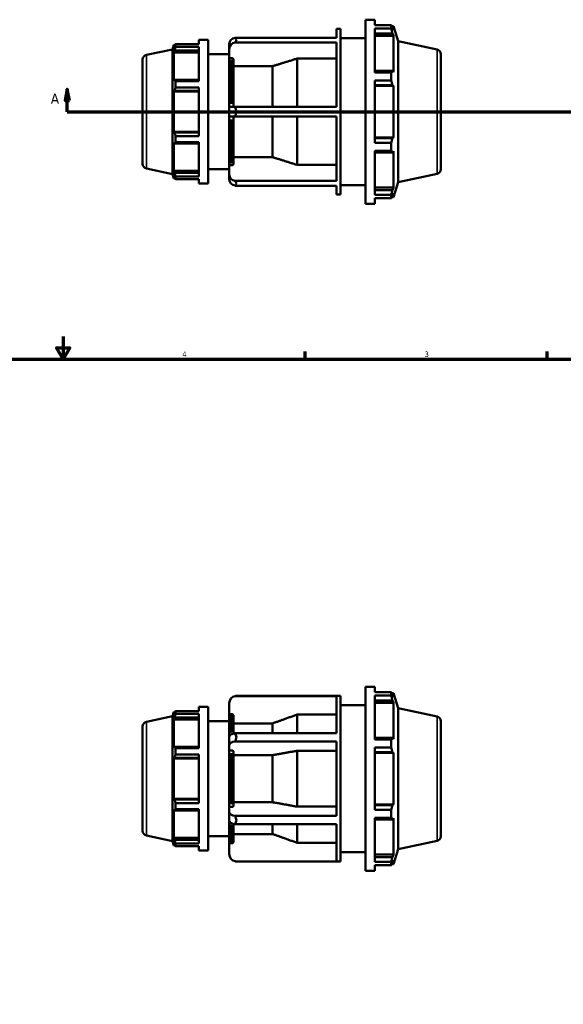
# Model space of a CAD drawing. Header units: inches. Extents: x -2.6 to 52, y -14.1 to 33.4.
# Tile 5 of 8: x 16.2 to 25.8, y 9.7 to 27. Entities that reach past the tile are written whole.
import ezdxf

# ---------------------------------------------------------------- set-up
doc = ezdxf.new("R2010")
doc.units = ezdxf.units.IN
doc.header["$MEASUREMENT"] = 0
for name, color, linetype, lineweight in [('Border (ANSI)', 7, 'Continuous', 70), ('Section Line (ANSI)', 7, 'Continuous', 70), ('Visible (ANSI)', 7, 'Continuous', 50), ('Visible Narrow (ANSI)', 7, 'Continuous', 35)]:
    doc.layers.add(name, color=color, linetype=linetype, lineweight=lineweight)
doc.styles.add('Label Text (ANSI)', font='tahoma.ttf')
doc.styles.add('Note Text (ANSI)', font='tahoma.ttf')

# ---------------------------------------------------------------- blocks, each defined once
blk = doc.blocks.new('Borders Default Border')
at = {"layer": 'Border (ANSI)'}
for p, q in [((21.25, 21), (21.25, 21.134)), ((25.5, 21), (25.5, 21.134))]:
    blk.add_line(p, q, dxfattribs=at)
at = {"layer": 'Border (ANSI)', "flags": 128}
for points in [[(17, 21.4), (17, 21), (16.885, 21.2), (17.115, 21.2), (17, 21)], [(0.5, 1), (0.5, 21), (33.5, 21), (33.5, 1), (0.5, 1)]]:
    blk.add_lwpolyline(points, dxfattribs=at)
at = {"layer": 'Border (ANSI)', "color": 5, "true_color": 0x0000ff, "char_height": 0.0945, "attachment_point": 7, "style": 'Note Text (ANSI)'}
for s, insert in [('4', (19.092, 21.04)), ('3', (23.346, 21.038))]:
    blk.add_mtext(s, dxfattribs=dict(at, insert=insert))
blk = doc.blocks.new('2dTransSection0')
at = {"layer": 'Section Line (ANSI)', "linetype": 'Continuous'}
for p, q in [((17.071, 25.739), (17.032, 25.542)), ((17.071, 25.542), (17.071, 25.739)), ((17.111, 25.542), (17.071, 25.739)), ((35.042, 25.739), (35.003, 25.542)), ((35.042, 25.542), (35.042, 25.739)), ((35.081, 25.542), (35.042, 25.739)), ((17.032, 25.542), (17.111, 25.542)), ((17.071, 25.345), (17.071, 25.542)), ((35.003, 25.542), (35.081, 25.542)), ((35.042, 25.345), (35.042, 25.542)), ((17.071, 25.345), (17.43, 25.345)), ((34.683, 25.345), (35.042, 25.345))]:
    blk.add_line(p, q, dxfattribs=at)
at = {"layer": 'Section Line (ANSI)'}
blk.add_line((17.071, 25.345), (35.042, 25.345), dxfattribs=at)
at = {"layer": 'Section Line (ANSI)', "linetype": 'Continuous', "flags": 128}
for points in [[(17.111, 25.542), (17.071, 25.739), (17.032, 25.542), (17.111, 25.542)], [(35.081, 25.542), (35.042, 25.739), (35.003, 25.542), (35.081, 25.542)]]:
    blk.add_lwpolyline(points, dxfattribs=at)
at = {"layer": 'Section Line (ANSI)'}
for points in [[(17.111, 25.542), (17.071, 25.739), (17.032, 25.542), (17.111, 25.542)], [(35.081, 25.542), (35.042, 25.739), (35.003, 25.542), (35.081, 25.542)]]:
    blk.add_solid(points, dxfattribs=at)
at = {"layer": 'Section Line (ANSI)', "char_height": 0.18, "attachment_point": 7, "style": 'Label Text (ANSI)'}
for insert in [(16.782, 25.483), (35.179, 25.483)]:
    blk.add_mtext('A', dxfattribs=dict(at, insert=insert))

msp = doc.modelspace()

# ---------------------------------------------------------------- linework, layer by layer
at = {"layer": 'Visible (ANSI)'}
for p, q in [((21.797, 26.643), (21.797, 26.798)), ((21.797, 26.798), (21.872, 26.798)), ((21.872, 23.891), (21.872, 26.798)), ((22.307, 23.73), (22.307, 26.96)), ((22.307, 26.96), (22.475, 26.96)), ((22.475, 26.864), (22.475, 26.96)), ((22.475, 26.864), (22.76, 26.864)), ((22.475, 26.033), (22.475, 26.806)), ((22.76, 26.806), (22.475, 26.806)), ((22.76, 26.806), (22.76, 26.864)), ((22.769, 26.847), (22.797, 26.847)), ((22.797, 26.777), (22.781, 26.823)), ((22.883, 26.581), (22.797, 26.847)), ((22.797, 26.777), (22.797, 26.847)), ((20.021, 26.643), (21.797, 26.643)), ((21.872, 26.637), (22.307, 26.637)), ((22.475, 26.72), (22.781, 26.72)), ((22.475, 26.677), (22.797, 26.677)), ((22.781, 26.72), (22.797, 26.677)), ((22.797, 26.038), (22.797, 26.677)), ((18.918, 26.439), (18.943, 26.517)), ((18.943, 26.517), (18.943, 26.462)), ((18.965, 26.517), (18.943, 26.517)), ((18.956, 26.498), (18.943, 26.462)), ((18.972, 26.53), (19.379, 26.53)), ((18.972, 26.485), (18.972, 26.53)), ((19.379, 26.485), (18.972, 26.485)), ((19.379, 26.605), (19.379, 26.53)), ((19.379, 26.605), (19.547, 26.605)), ((19.379, 26.485), (19.379, 25.881)), ((19.547, 26.605), (19.547, 24.085)), ((19.917, 26.534), (19.917, 26.45)), ((19.917, 26.45), (19.917, 26.259)), ((21.797, 26.559), (20.021, 26.559)), ((21.797, 25.429), (21.797, 26.559)), ((22.883, 24.108), (22.883, 26.581)), ((23.565, 26.436), (22.883, 26.581)), ((18.46, 26.342), (18.918, 26.439)), ((18.918, 24.25), (18.918, 26.439)), ((18.943, 26.384), (18.956, 26.418)), ((19.379, 26.384), (18.943, 26.384)), ((18.943, 26.384), (18.943, 25.886)), ((18.956, 26.418), (19.379, 26.418)), ((19.547, 26.353), (19.917, 26.353)), ((19.966, 26.282), (19.943, 26.282)), ((21.111, 25.429), (21.111, 26.279)), ((21.797, 26.279), (21.111, 26.279)), ((23.631, 26.355), (23.631, 24.335)), ((18.395, 24.429), (18.395, 26.261)), ((19.917, 25.429), (19.917, 26.259)), ((19.992, 26.259), (19.992, 25.429)), ((20.678, 26.144), (19.992, 26.144)), ((20.678, 25.429), (20.678, 26.144)), ((22.781, 26.061), (22.475, 26.061)), ((22.475, 26.033), (22.76, 26.033)), ((22.76, 25.892), (22.76, 26.033)), ((22.797, 26.038), (22.781, 26.061)), ((18.956, 25.903), (18.943, 25.886)), ((19.379, 25.903), (18.956, 25.903)), ((18.972, 25.881), (19.379, 25.881)), ((18.972, 25.771), (18.972, 25.881)), ((19.379, 25.771), (18.972, 25.771)), ((19.379, 25.771), (19.379, 24.918)), ((22.475, 24.798), (22.475, 25.892)), ((22.76, 25.892), (22.475, 25.892)), ((22.475, 25.811), (22.781, 25.811)), ((22.475, 25.796), (22.797, 25.796)), ((22.781, 25.811), (22.797, 25.796)), ((22.797, 24.893), (22.797, 25.796)), ((18.943, 25.697), (18.956, 25.709)), ((19.379, 25.697), (18.943, 25.697)), ((18.943, 25.697), (18.943, 24.992)), ((18.956, 25.709), (19.379, 25.709)), ((19.917, 25.429), (19.917, 25.261)), ((19.917, 25.429), (20.021, 25.429)), ((20.021, 25.429), (21.797, 25.429)), ((20.021, 25.261), (19.917, 25.261)), ((19.917, 24.43), (19.917, 25.261)), ((19.992, 25.261), (19.992, 24.43)), ((21.797, 25.261), (20.021, 25.261)), ((20.678, 24.546), (20.678, 25.261)), ((21.111, 24.41), (21.111, 25.261)), ((21.797, 24.13), (21.797, 25.261)), ((19.379, 24.992), (18.943, 24.992)), ((18.956, 24.981), (18.943, 24.992)), ((19.379, 24.981), (18.956, 24.981)), ((18.972, 24.918), (19.379, 24.918)), ((18.972, 24.808), (18.972, 24.918)), ((22.475, 24.893), (22.797, 24.893)), ((22.797, 24.893), (22.781, 24.879)), ((18.943, 24.804), (18.943, 24.305)), ((18.943, 24.804), (18.956, 24.786)), ((18.956, 24.786), (19.379, 24.786)), ((19.379, 24.808), (18.972, 24.808)), ((19.379, 24.808), (19.379, 24.205)), ((22.781, 24.879), (22.475, 24.879)), ((22.475, 24.798), (22.76, 24.798)), ((22.76, 24.657), (22.76, 24.798)), ((19.992, 24.546), (20.678, 24.546)), ((22.475, 23.884), (22.475, 24.657)), ((22.76, 24.657), (22.475, 24.657)), ((22.475, 24.629), (22.781, 24.629)), ((22.781, 24.629), (22.797, 24.651)), ((22.797, 24.013), (22.797, 24.651)), ((19.917, 24.43), (19.917, 24.24)), ((19.943, 24.407), (19.966, 24.407)), ((21.111, 24.41), (21.797, 24.41)), ((18.46, 24.348), (18.918, 24.25)), ((18.918, 24.25), (18.943, 24.173)), ((19.379, 24.305), (18.943, 24.305)), ((18.956, 24.272), (18.943, 24.305)), ((18.943, 24.227), (18.943, 24.173)), ((18.943, 24.227), (18.956, 24.191)), ((19.379, 24.272), (18.956, 24.272)), ((18.972, 24.205), (19.379, 24.205)), ((18.972, 24.159), (18.972, 24.205)), ((19.547, 24.337), (19.917, 24.337)), ((19.917, 24.24), (19.917, 24.156)), ((23.565, 24.253), (22.883, 24.108)), ((18.965, 24.173), (18.943, 24.173)), ((19.379, 24.159), (18.972, 24.159)), ((19.379, 24.159), (19.379, 24.085)), ((19.379, 24.085), (19.547, 24.085)), ((20.021, 24.13), (21.797, 24.13)), ((21.797, 24.046), (20.021, 24.046)), ((21.797, 23.891), (21.797, 24.046)), ((21.872, 24.053), (22.307, 24.053)), ((22.883, 24.108), (22.797, 23.843)), ((21.797, 23.891), (21.872, 23.891)), ((22.475, 24.013), (22.797, 24.013)), ((22.781, 23.97), (22.475, 23.97)), ((22.475, 23.884), (22.76, 23.884)), ((22.76, 23.825), (22.76, 23.884)), ((22.797, 24.013), (22.781, 23.97)), ((22.781, 23.866), (22.797, 23.912)), ((22.797, 23.843), (22.797, 23.912)), ((22.307, 23.73), (22.475, 23.73)), ((22.475, 23.73), (22.475, 23.825)), ((22.76, 23.825), (22.475, 23.825)), ((22.769, 23.843), (22.797, 23.843)), ((22.307, 12.021), (22.307, 15.251)), ((22.307, 15.251), (22.475, 15.251)), ((22.475, 15.156), (22.475, 15.251)), ((21.797, 15.087), (20.021, 15.087)), ((20.046, 15.089), (21.872, 15.089)), ((21.797, 14.434), (21.797, 15.087)), ((21.872, 12.182), (21.872, 15.089)), ((22.475, 15.156), (22.76, 15.156)), ((22.475, 14.324), (22.475, 15.097)), ((22.76, 15.097), (22.475, 15.097)), ((22.76, 15.097), (22.76, 15.156)), ((22.769, 15.138), (22.797, 15.138)), ((22.797, 15.068), (22.781, 15.115)), ((22.883, 14.872), (22.797, 15.138)), ((22.797, 15.068), (22.797, 15.138)), ((19.379, 14.896), (19.379, 14.822)), ((19.379, 14.896), (19.547, 14.896)), ((19.547, 14.896), (19.547, 12.376)), ((19.917, 14.96), (19.917, 14.741)), ((21.872, 14.928), (22.307, 14.928)), ((22.475, 15.011), (22.781, 15.011)), ((22.475, 14.968), (22.797, 14.968)), ((22.781, 15.011), (22.797, 14.968)), ((22.797, 14.329), (22.797, 14.968)), ((22.883, 12.4), (22.883, 14.872)), ((23.565, 14.727), (22.883, 14.872)), ((18.46, 14.633), (18.918, 14.731)), ((18.918, 14.731), (18.943, 14.808)), ((18.918, 12.541), (18.918, 14.731)), ((18.943, 14.808), (18.943, 14.754)), ((18.965, 14.808), (18.943, 14.808)), ((18.956, 14.79), (18.943, 14.754)), ((18.943, 14.675), (18.956, 14.709)), ((18.956, 14.709), (19.379, 14.709)), ((18.972, 14.822), (19.379, 14.822)), ((18.972, 14.776), (18.972, 14.822)), ((19.379, 14.776), (18.972, 14.776)), ((19.379, 14.776), (19.379, 14.173)), ((19.917, 14.371), (19.917, 14.741)), ((19.966, 14.767), (19.943, 14.767)), ((19.992, 14.741), (19.992, 14.429)), ((21.111, 14.434), (21.111, 14.763)), ((21.797, 14.763), (21.111, 14.763)), ((18.395, 12.72), (18.395, 14.552)), ((19.379, 14.675), (18.943, 14.675)), ((18.943, 14.675), (18.943, 14.177)), ((19.547, 14.644), (19.917, 14.644)), ((20.678, 14.607), (19.992, 14.607)), ((20.678, 14.434), (20.678, 14.607)), ((23.631, 14.646), (23.631, 12.626)), ((19.917, 14.371), (19.917, 14.225)), ((20.021, 14.434), (21.797, 14.434)), ((22.781, 14.352), (22.475, 14.352)), ((22.797, 14.329), (22.781, 14.352)), ((18.956, 14.195), (18.943, 14.177)), ((19.379, 14.195), (18.956, 14.195)), ((19.917, 14.225), (19.917, 14.116)), ((21.797, 14.289), (20.021, 14.289)), ((21.797, 12.983), (21.797, 14.289)), ((22.475, 14.324), (22.76, 14.324)), ((22.475, 13.089), (22.475, 14.183)), ((22.76, 14.183), (22.475, 14.183)), ((22.76, 14.183), (22.76, 14.324)), ((18.972, 14.173), (19.379, 14.173)), ((18.972, 14.063), (18.972, 14.173)), ((19.379, 14.063), (18.972, 14.063)), ((19.379, 14.063), (19.379, 13.209)), ((19.917, 13.156), (19.917, 14.116)), ((19.966, 14.129), (19.943, 14.129)), ((19.992, 14.116), (19.992, 13.156)), ((20.678, 14.049), (19.992, 14.049)), ((20.678, 13.223), (20.678, 14.049)), ((21.111, 13.145), (21.111, 14.127)), ((21.797, 14.127), (21.111, 14.127)), ((22.475, 14.102), (22.781, 14.102)), ((22.475, 14.088), (22.797, 14.088)), ((22.781, 14.102), (22.797, 14.088)), ((22.797, 13.184), (22.797, 14.088)), ((18.943, 13.988), (18.956, 14)), ((19.379, 13.988), (18.943, 13.988)), ((18.943, 13.988), (18.943, 13.284)), ((18.956, 14), (19.379, 14)), ((19.379, 13.284), (18.943, 13.284)), ((18.956, 13.272), (18.943, 13.284)), ((19.379, 13.272), (18.956, 13.272)), ((18.972, 13.209), (19.379, 13.209)), ((18.972, 13.099), (18.972, 13.209)), ((19.917, 13.156), (19.917, 13.047)), ((19.943, 13.143), (19.966, 13.143)), ((19.992, 13.223), (20.678, 13.223)), ((21.111, 13.145), (21.797, 13.145)), ((22.475, 13.184), (22.797, 13.184)), ((22.781, 13.17), (22.475, 13.17)), ((22.797, 13.184), (22.781, 13.17)), ((18.943, 13.095), (18.956, 13.077)), ((18.943, 13.095), (18.943, 12.597)), ((18.956, 13.077), (19.379, 13.077)), ((19.379, 13.099), (18.972, 13.099)), ((19.379, 13.099), (19.379, 12.496)), ((19.917, 13.047), (19.917, 12.901)), ((20.021, 12.983), (21.797, 12.983)), ((22.475, 13.089), (22.76, 13.089)), ((22.76, 12.948), (22.76, 13.089)), ((19.917, 12.531), (19.917, 12.901)), ((19.992, 12.842), (19.992, 12.531)), ((21.797, 12.838), (20.021, 12.838)), ((20.678, 12.665), (20.678, 12.838)), ((21.111, 12.509), (21.111, 12.838)), ((21.797, 12.185), (21.797, 12.838)), ((22.475, 12.175), (22.475, 12.948)), ((22.76, 12.948), (22.475, 12.948)), ((22.475, 12.92), (22.781, 12.92)), ((22.781, 12.92), (22.797, 12.942)), ((22.797, 12.304), (22.797, 12.942)), ((18.46, 12.639), (18.918, 12.541)), ((19.547, 12.628), (19.917, 12.628)), ((19.992, 12.665), (20.678, 12.665)), ((18.918, 12.541), (18.943, 12.464)), ((19.379, 12.597), (18.943, 12.597)), ((18.956, 12.563), (18.943, 12.597)), ((18.943, 12.518), (18.956, 12.482)), ((18.943, 12.518), (18.943, 12.464)), ((18.965, 12.464), (18.943, 12.464)), ((19.379, 12.563), (18.956, 12.563)), ((18.972, 12.496), (19.379, 12.496)), ((18.972, 12.45), (18.972, 12.496)), ((19.379, 12.45), (18.972, 12.45)), ((19.379, 12.45), (19.379, 12.376)), ((19.917, 12.531), (19.917, 12.312)), ((19.943, 12.505), (19.966, 12.505)), ((21.111, 12.509), (21.797, 12.509)), ((23.565, 12.545), (22.883, 12.4)), ((19.379, 12.376), (19.547, 12.376)), ((21.872, 12.344), (22.307, 12.344)), ((22.475, 12.304), (22.797, 12.304)), ((22.797, 12.304), (22.781, 12.261)), ((22.883, 12.4), (22.797, 12.134)), ((20.021, 12.185), (21.797, 12.185)), ((20.046, 12.182), (21.872, 12.182)), ((22.781, 12.261), (22.475, 12.261)), ((22.475, 12.175), (22.76, 12.175)), ((22.475, 12.021), (22.475, 12.116)), ((22.76, 12.116), (22.475, 12.116)), ((22.76, 12.116), (22.76, 12.175)), ((22.769, 12.134), (22.797, 12.134)), ((22.781, 12.157), (22.797, 12.204)), ((22.797, 12.134), (22.797, 12.204)), ((22.307, 12.021), (22.475, 12.021))]:
    msp.add_line(p, q, dxfattribs=at)
for centre, radius, start, end in [((18.478, 26.261), 0.0829, 102, 180), ((23.548, 26.355), 0.0829, 0, 78), ((18.478, 24.429), 0.0829, 180, 258), ((23.548, 24.335), 0.0829, 282, 0), ((20.046, 14.96), 0.129, 101.1283, 180), ((23.548, 14.646), 0.0829, 0, 78), ((18.478, 14.552), 0.0829, 102, 180), ((18.478, 12.72), 0.0829, 180, 258), ((23.548, 12.626), 0.0829, 282, 0), ((20.046, 12.312), 0.129, 180, 258.8717)]:
    msp.add_arc(centre, radius, start, end, dxfattribs=at)
for centre, ratio, start_param, end_param in [((20.046, 26.534), 0.866025, 4.906614, 6.283185), ((20.046, 26.45), 0.866025, 4.906614, 6.283185), ((20.046, 24.24), 0.866025, 0, 1.376571), ((20.046, 24.156), 0.866025, 0, 1.376571), ((20.046, 14.371), 0.5, 4.906614, 6.283185), ((20.046, 14.225), 0.5, 4.906614, 6.283185), ((20.046, 13.047), 0.5, 0, 1.376571), ((20.046, 12.901), 0.5, 0, 1.376571)]:
    msp.add_ellipse(centre, major_axis=(-0.129, 0), ratio=ratio, start_param=start_param, end_param=end_param, dxfattribs=at)
for points, weights in [([(22.76, 26.864), (22.771, 26.844), (22.781, 26.823)], [1, 1.00318286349, 1.00555432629]), ([(22.781, 26.72), (22.771, 26.762), (22.76, 26.806)], [1.00555432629, 1.00318286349, 1]), ([(18.956, 26.498), (18.964, 26.514), (18.972, 26.53)], [1.00216968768, 1.00149311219, 1]), ([(18.972, 26.485), (18.964, 26.451), (18.956, 26.418)], [1, 1.00149311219, 1.00216968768]), ([(21.111, 26.279), (20.878, 26.206), (20.678, 26.144)], [1, 1.00277167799, 1]), ([(22.76, 26.033), (22.771, 26.047), (22.781, 26.061)], [1, 1.00318286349, 1.00555432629]), ([(18.956, 25.903), (18.964, 25.893), (18.972, 25.881)], [1.00216968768, 1.00149311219, 1]), ([(18.972, 25.771), (18.964, 25.739), (18.956, 25.709)], [1, 1.00149311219, 1.00216968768]), ([(22.781, 25.811), (22.771, 25.851), (22.76, 25.892)], [1.00555432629, 1.00318286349, 1]), ([(18.956, 24.981), (18.964, 24.95), (18.972, 24.918)], [1.00216968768, 1.00149311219, 1]), ([(18.972, 24.808), (18.964, 24.797), (18.956, 24.786)], [1, 1.00149311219, 1.00216968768]), ([(22.76, 24.798), (22.771, 24.839), (22.781, 24.879)], [1, 1.00318286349, 1.00555432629]), ([(20.678, 24.546), (20.878, 24.483), (21.111, 24.41)], [1, 1.00277167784, 1]), ([(22.781, 24.629), (22.771, 24.643), (22.76, 24.657)], [1.00555432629, 1.00318286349, 1]), ([(18.956, 24.272), (18.964, 24.239), (18.972, 24.205)], [1.00216968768, 1.00149311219, 1]), ([(18.972, 24.159), (18.964, 24.176), (18.956, 24.191)], [1, 1.00149311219, 1.00216968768]), ([(22.76, 23.884), (22.771, 23.927), (22.781, 23.97)], [1, 1.00318286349, 1.00555432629]), ([(22.781, 23.866), (22.771, 23.846), (22.76, 23.825)], [1.00555432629, 1.00318286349, 1]), ([(22.76, 15.156), (22.771, 15.135), (22.781, 15.115)], [1, 1.00318286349, 1.00555432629]), ([(22.781, 15.011), (22.771, 15.053), (22.76, 15.097)], [1.00555432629, 1.00318286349, 1]), ([(18.956, 14.79), (18.964, 14.805), (18.972, 14.822)], [1.00216968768, 1.00149311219, 1]), ([(18.972, 14.776), (18.964, 14.742), (18.956, 14.709)], [1, 1.00149311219, 1.00216968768]), ([(21.111, 14.763), (20.878, 14.679), (20.678, 14.607)], [1, 1.00277167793, 1]), ([(22.76, 14.324), (22.771, 14.338), (22.781, 14.352)], [1, 1.00318286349, 1.00555432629]), ([(18.956, 14.195), (18.964, 14.184), (18.972, 14.173)], [1.00216968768, 1.00149311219, 1]), ([(22.781, 14.102), (22.771, 14.142), (22.76, 14.183)], [1.00555432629, 1.00318286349, 1]), ([(18.972, 14.063), (18.964, 14.031), (18.956, 14)], [1, 1.00149311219, 1.00216968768]), ([(21.111, 14.127), (20.878, 14.085), (20.678, 14.049)], [1, 1.00277167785, 1]), ([(18.956, 13.272), (18.964, 13.241), (18.972, 13.209)], [1.00216968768, 1.00149311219, 1]), ([(20.678, 13.223), (20.878, 13.187), (21.111, 13.145)], [1, 1.00277167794, 1]), ([(22.76, 13.089), (22.771, 13.13), (22.781, 13.17)], [1, 1.00318286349, 1.00555432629]), ([(18.972, 13.099), (18.964, 13.088), (18.956, 13.077)], [1, 1.00149311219, 1.00216968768]), ([(22.781, 12.92), (22.771, 12.934), (22.76, 12.948)], [1.00555432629, 1.00318286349, 1]), ([(20.678, 12.665), (20.878, 12.593), (21.111, 12.509)], [1, 1.00277167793, 1]), ([(18.956, 12.563), (18.964, 12.53), (18.972, 12.496)], [1.00216968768, 1.00149311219, 1]), ([(18.972, 12.45), (18.964, 12.467), (18.956, 12.482)], [1, 1.00149311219, 1.00216968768]), ([(22.76, 12.175), (22.771, 12.219), (22.781, 12.261)], [1, 1.00318286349, 1.00555432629]), ([(22.781, 12.157), (22.771, 12.137), (22.76, 12.116)], [1.00555432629, 1.00318286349, 1])]:
    msp.add_rational_spline(points, weights, degree=2, dxfattribs=at)
for points in [[(20.046, 26.604), (20.038, 26.617), (20.03, 26.631), (20.021, 26.643)], [(20.021, 26.559), (20.03, 26.575), (20.038, 26.59), (20.046, 26.604)], [(20.046, 25.345), (20.038, 25.372), (20.03, 25.4), (20.021, 25.429)], [(20.021, 25.261), (20.03, 25.289), (20.038, 25.318), (20.046, 25.345)], [(20.046, 24.086), (20.038, 24.1), (20.03, 24.114), (20.021, 24.13)], [(20.021, 24.046), (20.03, 24.059), (20.038, 24.072), (20.046, 24.086)], [(20.021, 15.087), (20.03, 15.089), (20.038, 15.089), (20.046, 15.089)], [(20.046, 14.363), (20.038, 14.386), (20.03, 14.41), (20.021, 14.434)], [(20.021, 14.289), (20.03, 14.314), (20.038, 14.339), (20.046, 14.363)], [(20.046, 12.909), (20.038, 12.933), (20.03, 12.958), (20.021, 12.983)], [(20.021, 12.838), (20.03, 12.862), (20.038, 12.886), (20.046, 12.909)], [(20.046, 12.182), (20.038, 12.182), (20.03, 12.183), (20.021, 12.185)]]:
    msp.add_open_spline(points, degree=3, dxfattribs=at)
for points, knots in [([(19.943, 26.282), (19.94, 26.282), (19.936, 26.282), (19.93, 26.279), (19.927, 26.278), (19.922, 26.274), (19.92, 26.271), (19.918, 26.266), (19.917, 26.262), (19.917, 26.259)], [0, 0, 0, 0, 0.02463605, 0.02463605, 0.04930677, 0.04930677, 0.07402054, 0.07402054, 0.09877173, 0.09877173, 0.09877173, 0.09877173]), ([(19.992, 26.259), (19.992, 26.262), (19.991, 26.266), (19.988, 26.271), (19.986, 26.274), (19.982, 26.278), (19.979, 26.279), (19.973, 26.282), (19.969, 26.282), (19.966, 26.282)], [-0.09877173, -0.09877173, -0.09877173, -0.09877173, -0.07402054, -0.07402054, -0.04930677, -0.04930677, -0.02463605, -0.02463605, 0, 0, 0, 0]), ([(19.917, 24.43), (19.917, 24.427), (19.918, 24.424), (19.92, 24.419), (19.922, 24.416), (19.927, 24.412), (19.93, 24.41), (19.936, 24.408), (19.94, 24.407), (19.943, 24.407)], [-0.09877173, -0.09877173, -0.09877173, -0.09877173, -0.07402054, -0.07402054, -0.04930677, -0.04930677, -0.02463605, -0.02463605, 0, 0, 0, 0]), ([(19.966, 24.407), (19.969, 24.407), (19.973, 24.408), (19.979, 24.41), (19.982, 24.412), (19.986, 24.416), (19.988, 24.419), (19.991, 24.424), (19.992, 24.427), (19.992, 24.43)], [0, 0, 0, 0, 0.02463605, 0.02463605, 0.04930677, 0.04930677, 0.07402054, 0.07402054, 0.09877173, 0.09877173, 0.09877173, 0.09877173]), ([(19.943, 14.767), (19.94, 14.767), (19.936, 14.766), (19.93, 14.764), (19.927, 14.761), (19.922, 14.757), (19.92, 14.754), (19.918, 14.748), (19.917, 14.744), (19.917, 14.741)], [0, 0, 0, 0, 0.02463605, 0.02463605, 0.04930677, 0.04930677, 0.07402054, 0.07402054, 0.09877173, 0.09877173, 0.09877173, 0.09877173]), ([(19.992, 14.741), (19.992, 14.744), (19.991, 14.748), (19.988, 14.754), (19.986, 14.757), (19.982, 14.761), (19.979, 14.764), (19.973, 14.766), (19.969, 14.767), (19.966, 14.767)], [-0.09877173, -0.09877173, -0.09877173, -0.09877173, -0.07402054, -0.07402054, -0.04930677, -0.04930677, -0.02463605, -0.02463605, 0, 0, 0, 0]), ([(19.943, 14.129), (19.94, 14.129), (19.936, 14.128), (19.93, 14.127), (19.927, 14.126), (19.922, 14.124), (19.92, 14.122), (19.918, 14.119), (19.917, 14.117), (19.917, 14.116)], [0, 0, 0, 0, 0.02463605, 0.02463605, 0.04930677, 0.04930677, 0.07402054, 0.07402054, 0.09877173, 0.09877173, 0.09877173, 0.09877173]), ([(19.992, 14.116), (19.992, 14.117), (19.991, 14.119), (19.988, 14.122), (19.986, 14.124), (19.982, 14.126), (19.979, 14.127), (19.973, 14.128), (19.969, 14.129), (19.966, 14.129)], [-0.09877173, -0.09877173, -0.09877173, -0.09877173, -0.07402054, -0.07402054, -0.04930677, -0.04930677, -0.02463605, -0.02463605, 0, 0, 0, 0]), ([(19.917, 13.156), (19.917, 13.155), (19.918, 13.153), (19.92, 13.15), (19.922, 13.148), (19.927, 13.146), (19.93, 13.145), (19.936, 13.144), (19.94, 13.143), (19.943, 13.143)], [-0.09877173, -0.09877173, -0.09877173, -0.09877173, -0.07402054, -0.07402054, -0.04930677, -0.04930677, -0.02463605, -0.02463605, 0, 0, 0, 0]), ([(19.966, 13.143), (19.969, 13.143), (19.973, 13.144), (19.979, 13.145), (19.982, 13.146), (19.986, 13.148), (19.988, 13.15), (19.991, 13.153), (19.992, 13.155), (19.992, 13.156)], [0, 0, 0, 0, 0.02463605, 0.02463605, 0.04930677, 0.04930677, 0.07402054, 0.07402054, 0.09877173, 0.09877173, 0.09877173, 0.09877173]), ([(19.917, 12.531), (19.917, 12.528), (19.918, 12.524), (19.92, 12.518), (19.922, 12.515), (19.927, 12.51), (19.93, 12.508), (19.936, 12.506), (19.94, 12.505), (19.943, 12.505)], [-0.09877173, -0.09877173, -0.09877173, -0.09877173, -0.07402054, -0.07402054, -0.04930677, -0.04930677, -0.02463605, -0.02463605, 0, 0, 0, 0]), ([(19.966, 12.505), (19.969, 12.505), (19.973, 12.506), (19.979, 12.508), (19.982, 12.51), (19.986, 12.515), (19.988, 12.518), (19.991, 12.524), (19.992, 12.528), (19.992, 12.531)], [0, 0, 0, 0, 0.02463605, 0.02463605, 0.04930677, 0.04930677, 0.07402054, 0.07402054, 0.09877173, 0.09877173, 0.09877173, 0.09877173])]:
    msp.add_open_spline(points, degree=3, knots=knots, dxfattribs=at)
at = {"layer": 'Visible Narrow (ANSI)'}
for p, q in [((18.46, 26.33), (18.46, 24.36)), ((23.565, 24.267), (23.565, 26.423)), ((19.943, 26.253), (19.943, 25.48)), ((19.966, 25.48), (19.966, 26.253)), ((19.943, 25.21), (19.943, 24.437)), ((19.966, 24.437), (19.966, 25.21)), ((19.943, 14.763), (19.943, 14.44)), ((19.966, 14.451), (19.966, 14.763)), ((23.565, 12.558), (23.565, 14.714)), ((18.46, 14.621), (18.46, 12.651)), ((19.943, 14.082), (19.943, 13.19)), ((19.966, 13.19), (19.966, 14.082)), ((19.943, 12.832), (19.943, 12.509)), ((19.966, 12.509), (19.966, 12.821))]:
    msp.add_line(p, q, dxfattribs=at)

# ---------------------------------------------------------------- block references
msp.add_blockref('Borders Default Border', (0, 0))
at = {"layer": 'Section Line (ANSI)'}
msp.add_blockref('2dTransSection0', (0, 0), dxfattribs=at)

doc.saveas('drawing.dxf')
